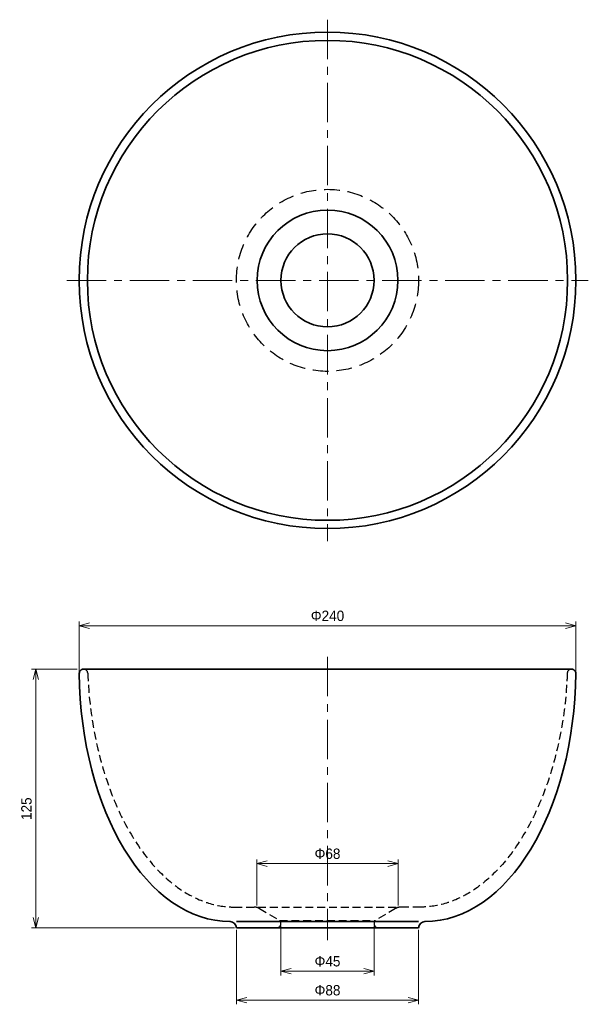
# Model space of a CAD drawing. Header units: millimetres. Extents: x 0 to 1184, y 0 to 594.
# Tile 3 of 3: x 909 to 1184, y 48 to 524. Entities that reach past the tile are written whole.
import ezdxf

# ---------------------------------------------------------------- set-up
doc = ezdxf.new("R2010")
doc.units = ezdxf.units.MM
doc.header["$LTSCALE"] = 0.3
doc.linetypes.add('CENTER', pattern=[50.8, 31.75, -6.35, 6.35, -6.35])
doc.linetypes.add('HIDDENX2', pattern=[19.05, 12.7, -6.35])
for name, color, linetype, lineweight in [('中心線', 4, 'CENTER', 18), ('実線', 3, 'Continuous', 35), ('寸法', 2, 'Continuous', 18), ('隠線x2', 1, 'HIDDENX2', 25)]:
    doc.layers.add(name, color=color, linetype=linetype, lineweight=lineweight)
doc.styles.add('MS Pゴシック', font='txt')
doc.dimstyles.new('MyDim S＝1：2', dxfattribs={"dimscale": 2, "dimtxt": 2.5, "dimasz": 2.5, "dimexe": 1, "dimexo": 0.5, "dimgap": 1, "dimtad": 3, "dimdsep": 46, "dimtxsty": 'MS Pゴシック', "dimblk": 'OPEN30', "dimcen": 0, "dimclrd": 256, "dimclre": 256, "dimclrt": 256, "dimazin": 2, "dimtfac": 1, "dimtmove": 0, "dimatfit": 3, "dimldrblk": 'OPEN30', "dimfxl": 1, "dimlwd": 18, "dimlwe": 18, "dimarcsym": 0})

# ---------------------------------------------------------------- blocks, each defined once
blk = doc.blocks.new('_Open30')
at = {"color": 0, "lineweight": -2}
for p, q in [((-1, 0.268), (0, 0)), ((0, 0), (-1, -0.268)), ((0, 0), (-1, 0))]:
    blk.add_line(p, q, dxfattribs=at)
blk = doc.blocks.new('*D9')
at = {"layer": 'Defpoints', "color": 0, "transparency": 16777216}
for p in [(917.02, 210.33), (937.96, 210.33), (1013.96, 85.33)]:
    blk.add_point(p, dxfattribs=at)
at = {"layer": '寸法', "lineweight": 18, "transparency": 16777216}
for p, q in [((936.96, 210.33), (915.02, 210.33)), ((917.02, 90.33), (917.02, 205.33)), ((1012.96, 85.33), (915.02, 85.33))]:
    blk.add_line(p, q, dxfattribs=at)
at = {"layer": '寸法', "lineweight": 18, "transparency": 16777216, "xscale": 5, "yscale": 5, "zscale": 5}
for p, rotation in [((917.02, 210.33), 90), ((917.02, 85.33), 270)]:
    blk.add_blockref('_Open30', p, dxfattribs=dict(at, rotation=rotation))
at = {"layer": '寸法', "transparency": 16777216, "insert": (912.52, 142.89), "char_height": 5, "attachment_point": 5, "rotation": 90, "style": 'MS Pゴシック'}
blk.add_mtext('125', dxfattribs=at)
blk = doc.blocks.new('*D10')
at = {"layer": 'Defpoints', "color": 0, "transparency": 16777216}
for p in [(1035.46, 87.33), (1080.46, 87.33), (1080.46, 64.33)]:
    blk.add_point(p, dxfattribs=at)
at = {"layer": '寸法', "lineweight": 18, "transparency": 16777216}
for p, q in [((1035.46, 86.33), (1035.46, 62.33)), ((1080.46, 86.33), (1080.46, 62.33)), ((1040.46, 64.33), (1075.46, 64.33))]:
    blk.add_line(p, q, dxfattribs=at)
at = {"layer": '寸法', "lineweight": 18, "transparency": 16777216, "xscale": 5, "yscale": 5, "zscale": 5, "rotation": 180}
blk.add_blockref('_Open30', (1035.46, 64.33), dxfattribs=at)
at = {"layer": '寸法', "lineweight": 18, "transparency": 16777216, "xscale": 5, "yscale": 5, "zscale": 5}
blk.add_blockref('_Open30', (1080.46, 64.33), dxfattribs=at)
at = {"layer": '寸法', "transparency": 16777216, "insert": (1057.96, 69.1), "char_height": 5, "attachment_point": 5, "style": 'MS Pゴシック'}
blk.add_mtext('Φ45', dxfattribs=at)
blk = doc.blocks.new('*D11')
at = {"layer": 'Defpoints', "color": 0, "transparency": 16777216}
for p in [(1013.96, 85.33), (1101.96, 85.33), (1101.96, 50.33)]:
    blk.add_point(p, dxfattribs=at)
at = {"layer": '寸法', "lineweight": 18, "transparency": 16777216}
for p, q in [((1013.96, 84.33), (1013.96, 48.33)), ((1101.96, 84.33), (1101.96, 48.33)), ((1018.96, 50.33), (1096.96, 50.33))]:
    blk.add_line(p, q, dxfattribs=at)
at = {"layer": '寸法', "lineweight": 18, "transparency": 16777216, "xscale": 5, "yscale": 5, "zscale": 5, "rotation": 180}
blk.add_blockref('_Open30', (1013.96, 50.33), dxfattribs=at)
at = {"layer": '寸法', "lineweight": 18, "transparency": 16777216, "xscale": 5, "yscale": 5, "zscale": 5}
blk.add_blockref('_Open30', (1101.96, 50.33), dxfattribs=at)
at = {"layer": '寸法', "transparency": 16777216, "insert": (1057.96, 55.1), "char_height": 5, "attachment_point": 5, "style": 'MS Pゴシック'}
blk.add_mtext('Φ88', dxfattribs=at)
blk = doc.blocks.new('*D12')
at = {"layer": 'Defpoints', "color": 0, "transparency": 16777216}
for p in [(1092.06, 116.33), (1023.86, 95.15), (1092.06, 95.15)]:
    blk.add_point(p, dxfattribs=at)
at = {"layer": '寸法', "lineweight": 18, "transparency": 16777216}
for p, q in [((1023.86, 96.15), (1023.86, 118.33)), ((1028.86, 116.33), (1087.06, 116.33)), ((1092.06, 96.15), (1092.06, 118.33))]:
    blk.add_line(p, q, dxfattribs=at)
at = {"layer": '寸法', "lineweight": 18, "transparency": 16777216, "xscale": 5, "yscale": 5, "zscale": 5, "rotation": 180}
blk.add_blockref('_Open30', (1023.86, 116.33), dxfattribs=at)
at = {"layer": '寸法', "lineweight": 18, "transparency": 16777216, "xscale": 5, "yscale": 5, "zscale": 5}
blk.add_blockref('_Open30', (1092.06, 116.33), dxfattribs=at)
at = {"layer": '寸法', "transparency": 16777216, "insert": (1057.96, 121.1), "char_height": 5, "attachment_point": 5, "style": 'MS Pゴシック'}
blk.add_mtext('Φ68', dxfattribs=at)
blk = doc.blocks.new('*D13')
at = {"layer": 'Defpoints', "color": 0, "transparency": 16777216}
for p in [(1177.9, 231.33), (938.02, 208.29), (1177.9, 208.29)]:
    blk.add_point(p, dxfattribs=at)
at = {"layer": '寸法', "lineweight": 18, "transparency": 16777216}
for p, q in [((938.02, 209.29), (938.02, 233.33)), ((1177.9, 209.29), (1177.9, 233.33)), ((943.02, 231.33), (1172.9, 231.33))]:
    blk.add_line(p, q, dxfattribs=at)
at = {"layer": '寸法', "lineweight": 18, "transparency": 16777216, "xscale": 5, "yscale": 5, "zscale": 5, "rotation": 180}
blk.add_blockref('_Open30', (938.02, 231.33), dxfattribs=at)
at = {"layer": '寸法', "lineweight": 18, "transparency": 16777216, "xscale": 5, "yscale": 5, "zscale": 5}
blk.add_blockref('_Open30', (1177.9, 231.33), dxfattribs=at)
at = {"layer": '寸法', "transparency": 16777216, "insert": (1057.96, 236.1), "char_height": 5, "attachment_point": 5, "style": 'MS Pゴシック'}
blk.add_mtext('Φ240', dxfattribs=at)

msp = doc.modelspace()

# ---------------------------------------------------------------- linework, layer by layer
at = {"layer": '中心線', "ltscale": 2}
for p, q in [((1057.963, 524.296), (1057.963, 272.296)), ((931.963, 398.296), (1183.963, 398.296)), ((1057.963, 216.334), (1057.963, 79.334))]:
    msp.add_line(p, q, dxfattribs=at)
at = {"layer": '実線'}
for p, q in [((940.024, 210.334), (1175.903, 210.334)), ((1013.963, 88.334), (1101.963, 88.334)), ((1013.963, 85.334), (1101.963, 85.334))]:
    msp.add_line(p, q, dxfattribs=at)
for radius in [120, 116, 34, 22.5]:
    msp.add_circle((1057.963, 398.296), radius, dxfattribs=at)
for centre, radius, start, end in [((940.024, 208.334), 2, 90, 181.3893), ((1175.903, 208.334), 2, 358.6107, 90), ((1010.963, 85.334), 3, 0, 90), ((1104.963, 85.334), 3, 90, 180)]:
    msp.add_arc(centre, radius, start, end, dxfattribs=at)
msp.add_ellipse((1010.906, 210.334), major_axis=(0, -122), ratio=0.5976228, start_param=4.7283938, end_param=6.2831853, dxfattribs=at)
at = {"layer": '実線', "extrusion": (0, 0, -1)}
msp.add_ellipse((1105.021, 210.334), major_axis=(0, -122), ratio=0.5976228, start_param=4.7283938, end_param=6.2831853, dxfattribs=at)
at = {"layer": '隠線x2'}
for p, q in [((1012.963, 95.334), (1022.53, 95.334)), ((1024.393, 95.334), (1091.566, 95.334)), ((1102.963, 95.334), (1093.396, 95.334)), ((1025.098, 94.624), (1034.809, 88.814)), ((1090.829, 94.624), (1081.118, 88.814)), ((1034.809, 88.814), (1081.118, 88.814))]:
    msp.add_line(p, q, dxfattribs=at)
at = {"layer": '隠線x2', "ltscale": 2}
msp.add_circle((1057.963, 398.296), 44, dxfattribs=at)
at = {"layer": '隠線x2'}
for centre, radius, start, end in [((940.119, 208.334), 2, 2.22492, 90), ((1175.808, 208.334), 2, 90, 177.77508), ((1022.53, 90.334), 5, 59.10553, 90), ((1093.396, 90.334), 5, 90, 120.89447), ((1033.463, 87.334), 2, 270, 47.72631), ((1082.463, 87.334), 2, 132.27369, 270)]:
    msp.add_arc(centre, radius, start, end, dxfattribs=at)
for points in [[(942.117, 208.411), (942.2, 206.269), (942.317, 204.131), (943.088, 193.227), (944.278, 184.571), (947.74, 167.911), (950.011, 159.907), (955.513, 144.937), (958.743, 137.973), (965.986, 125.419), (969.997, 119.83), (977.864, 111.074), (981.635, 107.658), (989.41, 102.052), (993.413, 99.861), (1001.519, 96.729), (1005.621, 95.786), (1010.808, 95.376), (1011.886, 95.334), (1012.963, 95.334)], [(1173.81, 208.411), (1173.726, 206.269), (1173.609, 204.131), (1172.839, 193.227), (1171.648, 184.571), (1168.186, 167.911), (1165.915, 159.907), (1160.414, 144.937), (1157.183, 137.973), (1149.941, 125.419), (1145.929, 119.83), (1138.063, 111.074), (1134.292, 107.658), (1126.517, 102.052), (1122.514, 99.861), (1114.408, 96.729), (1110.305, 95.786), (1105.119, 95.376), (1104.041, 95.334), (1102.963, 95.334)]]:
    msp.add_open_spline(points, degree=3, knots=[4.7770553, 4.7770553, 4.7770553, 4.7770553, 4.8295907, 4.8295907, 5.0457811, 5.0457811, 5.2619716, 5.2619716, 5.4781621, 5.4781621, 5.6943525, 5.6943525, 5.8748578, 5.8748578, 6.0553631, 6.0553631, 6.2358684, 6.2358684, 6.2831853, 6.2831853, 6.2831853, 6.2831853], dxfattribs=at)

# ---------------------------------------------------------------- dimensions: what is measured, and where the dimension line sits
at = {"layer": '寸法'}
for base, p1, p2, picture, middle in [((1177.902, 231.334), (938.025, 208.285), (1177.902, 208.285), '*D13', (1057.963, 231.334)), ((1092.065, 116.334), (1023.862, 95.153), (1092.065, 95.153), '*D12', (1057.963, 116.334))]:
    dim = msp.add_linear_dim(base=base, p1=p1, p2=p2, text='Φ<>', dimstyle='MyDim S＝1：2', override={"dimdec": 0}, dxfattribs=at)
    dim.commit()
    dim.dimension.update_dxf_attribs({"geometry": picture, "text_midpoint": middle, "dimtype": 160})
dim = msp.add_linear_dim(base=(917.025, 210.334), p1=(1013.963, 85.334), p2=(937.963, 210.334), angle=90, dimstyle='MyDim S＝1：2', dxfattribs=at)
dim.commit()
dim.dimension.update_dxf_attribs({"geometry": '*D9', "text_midpoint": (917.025, 142.895), "dimtype": 160})
for base, p1, p2, picture, middle in [((1080.463, 64.334), (1035.463, 87.334), (1080.463, 87.334), '*D10', (1057.963, 64.334)), ((1101.963, 50.334), (1013.963, 85.334), (1101.963, 85.334), '*D11', (1057.963, 50.334))]:
    dim = msp.add_linear_dim(base=base, p1=p1, p2=p2, text='Φ<>', dimstyle='MyDim S＝1：2', dxfattribs=at)
    dim.commit()
    dim.dimension.update_dxf_attribs({"geometry": picture, "text_midpoint": middle, "dimtype": 160})

doc.saveas('drawing.dxf')
